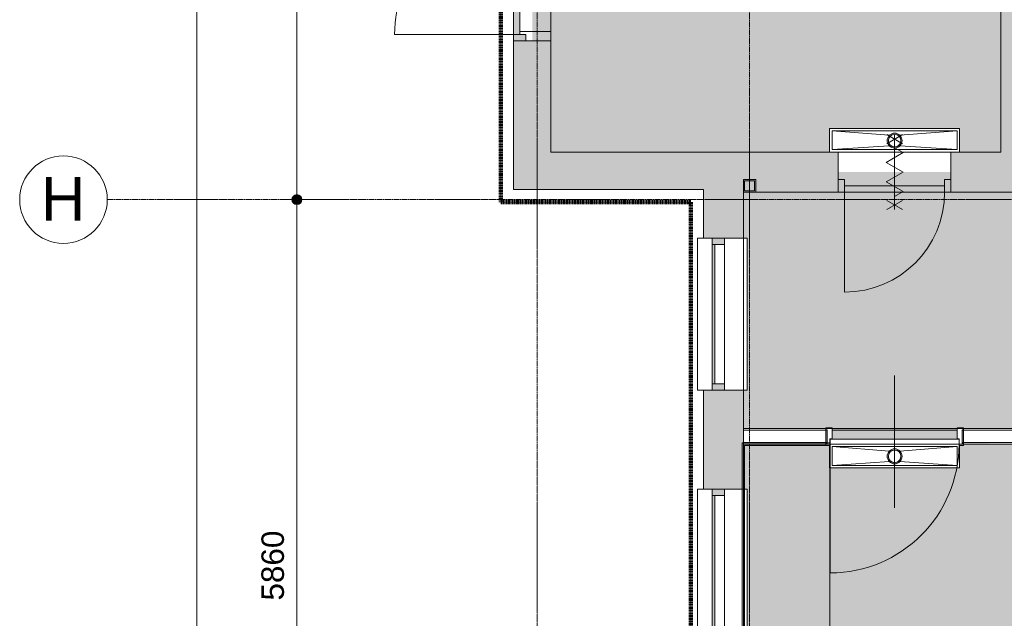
# Model space of a CAD drawing. Header units: millimetres. Extents: x 1989 to 88729, y 4659 to 113498.
# Tile 30 of 107: x 13596 to 21467, y 72782 to 77571. Entities that reach past the tile are written whole.
import ezdxf

# ---------------------------------------------------------------- set-up
doc = ezdxf.new("R2010")
doc.units = ezdxf.units.MM
doc.linetypes.add('Afbreeklijn', pattern=[9, 5, -2, 0, -2])
doc.linetypes.add('ARC Grid Line', pattern=[22.225, 12.7, -3.175, 3.175, -3.175])
for name, color, linetype, lineweight in [('A--A2__Ruwbouw', 8, 'Continuous', 9), ('A--AR9__AlgVoorz', 1, 'Continuous', 9), ('A--L$01A__Algemeen', 7, 'Continuous', 9), ('A--L$07A__Stramien', 1, 'Continuous', 13), ('A--L21__Buitenwanden', 3, 'Continuous', 9), ('A--L22__Binnenwanden', 2, 'Continuous', 9), ('A--L23__Vloeren', 3, 'Continuous', 9), ('A--L28__Hoofddraagconstructies', 3, 'Continuous', 9), ('A--L3__Afbouw', 2, 'Continuous', 9), ('A--LD21__DetailPenFijnHidden', 1, 'Continuous', 9), ('A--LD30__DetailPenMiddel', 3, 'Continuous', 9), ('A--LR9__AlgVoorz', 7, 'Continuous', 9), ('A--M$01A__Algemeen', 1, 'Continuous', 13), ('A--M$01A__Algemeen-100', 1, 'Continuous', 13), ('A--T$01A__Algemeen', 1, 'Continuous', 9), ('A--T$07A__Stramien', 1, 'Continuous', 13), ('ALN_L73_10_Apparaten', 250, 'Continuous', 20), ('ALN_L73_11_Apparaten', 252, 'Continuous', 15)]:
    doc.layers.add(name, color=color, linetype=linetype, lineweight=lineweight)
doc.styles.add('Arial_5', font='arial.ttf', dxfattribs={"height": 350})
doc.styles.add('Arial_7', font='arial.ttf', dxfattribs={"height": 180})
doc.dimstyles.new('00_ARC_dimension_1_8mm', dxfattribs={"dimscale": 304.8, "dimtxt": 183.646692, "dimasz": 1.049869, "dimexe": 0.426509, "dimexo": 0.0625, "dimgap": 0.164042, "dimtad": 1, "dimdec": 0, "dimzin": 0, "dimdsep": 46, "dimtxsty": 'Arial_7', "dimblk1": 'DOTSMALL', "dimblk2": 'DOTSMALL', "dimsah": 1, "dimcen": 0.09, "dimdle": 0.426509, "dimadec": 3, "dimazin": 0, "dimtfac": 1, "dimtdec": 4, "dimtix": 1, "dimtmove": 0, "dimatfit": 3, "dimfxl": 0.426509, "dimfxlon": 1, "dimtvp": 1, "dimtolj": 1, "dimtzin": 0, "dimarcsym": 2})

# ---------------------------------------------------------------- blocks, each defined once
blk = doc.blocks.new('32_DO_WB_vo deur enkel2 - vo 2-2241163-DO-Begane grond - Nieuwe situatie Kitchen equipment')
at = {"layer": 'A--L3__Afbouw'}
h = blk.add_hatch(color=9, dxfattribs=at)
h.paths.add_polyline_path([(570, 160), (520, 160), (520, 60), (570, 60)])
h.paths.add_polyline_path([(-280, 160), (-330, 160), (-330, 60), (-280, 60)])
blk.add_hatch(color=9, dxfattribs=at).paths.add_polyline_path([(-280, 160), (-280, 110), (520, 110), (520, 160), (53.6, 160)])
at = {"layer": 'A--L$01A__Algemeen'}
for p, q in [((520, 160), (520, 960)), ((56.7, 300), (183.3, 226.9)), ((56.7, 226.9), (183.3, 300)), ((120, 300), (120, -300)), ((120, 300), (120, -300)), ((120, 300), (120, -300)), ((120, 194.9), (52.5, 155.9)), ((52.5, 155.9), (187.5, 77.9)), ((187.5, 77.9), (52.5, 0)), ((52.5, 0), (187.5, -77.9)), ((187.5, -77.9), (52.5, -155.9)), ((52.5, -155.9), (120, -194.9)), ((56.7, -300), (183.3, -226.9)), ((56.7, -226.9), (183.3, -300))]:
    blk.add_line(p, q, dxfattribs=at)
blk.add_arc((520, 160), 800, 90, 180, dxfattribs=at)
at = {"layer": 'A--L3__Afbouw'}
for p, q in [((-280, 160), (-330, 160)), ((-330, 160), (-330, 60)), ((520, 160), (-280, 160)), ((-280, 160), (-280, 110)), ((-280, 60), (-280, 160)), ((520, 110), (520, 160)), ((570, 160), (520, 160)), ((520, 160), (520, 60)), ((570, 60), (570, 160)), ((-280, 110), (520, 110)), ((-330, 60), (-280, 60)), ((520, 60), (570, 60))]:
    blk.add_line(p, q, dxfattribs=at)
blk = doc.blocks.new('31_DO_WB_vo deur dubbel - vo-1916470-DO-Begane grond - Nieuwe situatie Kitchen equipment')
at = {"layer": 'A--L3__Afbouw'}
h = blk.add_hatch(color=9, dxfattribs=at)
h.paths.add_polyline_path([(-1390.2, 50), (-1340.2, 50), (-1340.2, 150), (-1390.2, 150), (-1390.2, 100)])
h.paths.add_polyline_path([(559.8, 50), (609.8, 50), (609.8, 150), (559.8, 150), (559.8, 100)])
for points in [[(-1340.2, 100), (-390.2, 100), (-390.2, 150), (-1340.2, 150)], [(-390.2, 100), (559.8, 100), (559.8, 150), (-390.2, 150)]]:
    blk.add_hatch(color=9, dxfattribs=at).paths.add_polyline_path(points)
at = {"layer": 'A--L$01A__Algemeen'}
for p, q in [((-1340.2, 150), (-1340.2, 1100)), ((559.8, 150), (559.8, 1100))]:
    blk.add_line(p, q, dxfattribs=at)
for centre, start, end in [((-1340.2, 150), 360, 90), ((559.8, 150), 90, 180)]:
    blk.add_arc(centre, 950, start, end, dxfattribs=at)
at = {"layer": 'A--L3__Afbouw'}
for p, q in [((-1340.2, 150), (-1390.2, 150)), ((-1390.2, 150), (-1390.2, 50)), ((-390.2, 150), (-1340.2, 150)), ((-1340.2, 150), (-1340.2, 100)), ((-1340.2, 50), (-1340.2, 150)), ((-1340.2, 100), (-390.2, 100)), ((-390.2, 100), (-390.2, 150)), ((559.8, 150), (-390.2, 150)), ((-390.2, 150), (-390.2, 100)), ((-390.2, 100), (559.8, 100)), ((559.8, 100), (559.8, 150)), ((609.8, 150), (559.8, 150)), ((559.8, 150), (559.8, 50)), ((609.8, 50), (609.8, 150)), ((-1390.2, 50), (-1340.2, 50)), ((559.8, 50), (609.8, 50))]:
    blk.add_line(p, q, dxfattribs=at)
blk = doc.blocks.new('28_11_ARC_stalen_kolom - SHS100x10-V42-DO-Begane grond - Nieuwe situatie Kitchen equipment')
at = {"layer": 'A--L28__Hoofddraagconstructies'}
h = blk.add_hatch(color=9, dxfattribs=at)
h.paths.add_polyline_path([(40, -50), (50, -50), (50, 50), (-50, 50), (-50, -50), (-40, -50)])
h.paths.add_polyline_path([(-40, -40), (-40, 40), (40, 40), (40, -40)])
for p, q in [((50, 50), (-50, 50)), ((-50, 50), (-50, -50)), ((-40, -40), (-40, 40)), ((-40, 40), (40, 40)), ((40, 40), (40, -40)), ((50, -50), (50, 50)), ((-50, -50), (50, -50)), ((40, -40), (-40, -40))]:
    blk.add_line(p, q, dxfattribs=at)
blk = doc.blocks.new('31_WI_WB_fixed glass - Ontwerpraam-V55-DO-Begane grond - Nieuwe situatie Kitchen equipment')
at = {"layer": 'A--L3__Afbouw'}
h = blk.add_hatch(color=9, dxfattribs=at)
h.paths.add_polyline_path([(-608, -10), (-558, -10), (-558, 90), (-608, 90), (-608, 60)])
h.paths.add_polyline_path([(558, -10), (608, -10), (608, 90), (558, 90), (558, 60)])
blk.add_hatch(color=9, dxfattribs=at).paths.add_polyline_path([(-558, 69), (558, 69), (558, 90), (-558, 90)])
for p, q in [((608, 207.6), (-608, 207.6)), ((-608, 207.6), (-608, 203.9)), ((-608, 160), (-608, 203.9)), ((608, 203.9), (608, 207.6)), ((608, 203.9), (608, 160)), ((-558, 90), (-608, 90)), ((-608, 90), (-608, -10)), ((-558, -10), (-558, 90)), ((558, 90), (-558, 90)), ((-558, 90), (-558, 69)), ((558, 90), (558, -10)), ((608, 90), (558, 90)), ((558, 69), (558, 90)), ((608, -10), (608, 90)), ((-558, 69), (558, 69)), ((-608, -10), (-558, -10)), ((-558, -10), (558, -10)), ((558, -10), (608, -10)), ((-608, -190), (-608, -160)), ((608, -190), (-608, -190)), ((608, -160), (608, -190))]:
    blk.add_line(p, q, dxfattribs=at)
blk = doc.blocks.new('31_WI_WB_fixed glass - Ontwerpraam-V56-DO-Begane grond - Nieuwe situatie Kitchen equipment')
at = {"layer": 'A--L3__Afbouw'}
h = blk.add_hatch(color=9, dxfattribs=at)
h.paths.add_polyline_path([(-608, -10), (-558, -10), (-558, 90), (-608, 90), (-608, 60)])
h.paths.add_polyline_path([(558, -10), (608, -10), (608, 90), (558, 90), (558, 60)])
blk.add_hatch(color=9, dxfattribs=at).paths.add_polyline_path([(-558, 69), (558, 69), (558, 90), (-558, 90)])
for p, q in [((608, 207.6), (-608, 207.6)), ((-608, 207.6), (-608, 203.9)), ((-608, 160), (-608, 203.9)), ((608, 203.9), (608, 207.6)), ((608, 203.9), (608, 160)), ((-558, 90), (-608, 90)), ((-608, 90), (-608, -10)), ((-558, -10), (-558, 90)), ((558, 90), (-558, 90)), ((-558, 90), (-558, 69)), ((558, 90), (558, -10)), ((608, 90), (558, 90)), ((558, 69), (558, 90)), ((608, -10), (608, 90)), ((-558, 69), (558, 69)), ((-608, -10), (-558, -10)), ((-558, -10), (558, -10)), ((558, -10), (608, -10)), ((-608, -190), (-608, -160)), ((608, -190), (-608, -190)), ((608, -160), (608, -190))]:
    blk.add_line(p, q, dxfattribs=at)
blk = doc.blocks.new('N_frame_border_rebate_single_brickmold_2sided - jamb_border-2542699-DO-Begane grond - Nieuwe situatie Kitchen equipment')
at = {"layer": 'A--L$01A__Algemeen', "lineweight": 15}
for p, q in [((0, 0), (-33, 0)), ((-33, 0), (-33, -52)), ((0, -15), (0, 0)), ((-33, -52), (-50, -52)), ((-50, -52), (-50, -140)), ((-10, -125), (-10, -15)), ((-10, -15), (0, -15)), ((-50, -140), (0, -140)), ((0, -125), (-10, -125)), ((0, -140), (0, -125))]:
    blk.add_line(p, q, dxfattribs=at)
blk = doc.blocks.new('N_frame_border_rebate_single_brickmold_2sided - jamb_border-2542700-DO-Begane grond - Nieuwe situatie Kitchen equipment')
at = {"layer": 'A--L$01A__Algemeen', "lineweight": 15}
for p, q in [((0, 140), (-50, 140)), ((-50, 140), (-50, 52)), ((-10, 15), (-10, 125)), ((-10, 125), (0, 125)), ((0, 125), (0, 140)), ((-50, 52), (-33, 52)), ((-33, 52), (-33, 0)), ((-33, 0), (0, 0)), ((0, 15), (-10, 15)), ((0, 0), (0, 15))]:
    blk.add_line(p, q, dxfattribs=at)
blk = doc.blocks.new('N_door_leaf_single_generic - N_door_leaf_single_generic-2639612-DO-Begane grond - Nieuwe situatie Kitchen equipment')
at = {"layer": 'A--L3__Afbouw', "lineweight": 15}
for p, q in [((-515, 40), (-515, 0)), ((515, 40), (-515, 40)), ((-515, 0), (515, 0)), ((515, 0), (515, 40))]:
    blk.add_line(p, q, dxfattribs=at)
blk = doc.blocks.new('N_operation - N_operation-2542180-DO-Begane grond - Nieuwe situatie Kitchen equipment')
at = {"layer": 'A--L$01A__Algemeen'}
blk.add_line((515, 20), (515, 1050), dxfattribs=at)
blk.add_arc((515, 20), 1030, 90, 180, dxfattribs=at)
blk = doc.blocks.new('52_PF_FB_ARC_Gutter1 - 1000x150_plaatrooster-V62-DO-Begane grond - Nieuwe situatie Kitchen equipment')
at = {"layer": 'A--LD21__DetailPenFijnHidden'}
for p, q in [((-520, 95), (-520, -95)), ((450, 95), (-450, 95)), ((520, -95), (520, 95)), ((-42.4, 45.3), (-500, 75)), ((-500, -75), (-500, 75)), ((-500, 75), (500, 75)), ((500, 75), (-500, 75)), ((-500, 75), (-500, -75)), ((-500, 75), (500, 75)), ((-500, -75), (-500, 75)), ((42.4, 45.3), (500, 75)), ((500, 75), (500, -75)), ((500, -75), (500, 75)), ((500, 75), (500, -75)), ((-500, -75), (-42.4, -39.6)), ((500, -75), (-500, -75)), ((-500, -75), (500, -75)), ((500, -75), (-500, -75)), ((500, -75), (42.4, -39.6)), ((-520, -95), (520, -95))]:
    blk.add_line(p, q, dxfattribs=at)
for radius in [60, 50]:
    blk.add_circle((0, 2.9), radius, dxfattribs=at)
for radius, start, end in [(60, 0, 180), (60, 180, 360), (50, 0, 180), (50, 45, 180), (50, 180, 360), (50, 180, 360), (50, 0, 30)]:
    blk.add_arc((0, 2.9), radius, start, end, dxfattribs=at)
blk = doc.blocks.new('52_PF_FB_ARC_Gutter1 - 1000x150_plaatrooster-V63-DO-Begane grond - Nieuwe situatie Kitchen equipment')
at = {"layer": 'A--LD21__DetailPenFijnHidden'}
for p, q in [((520, 95), (-520, 95)), ((-520, 95), (-520, -85)), ((520, -85), (520, 95)), ((-42.4, 45.3), (-500, 75)), ((-500, -75), (-500, 75)), ((-500, 75), (500, 75)), ((500, 75), (-500, 75)), ((-500, 75), (-500, -75)), ((-500, 75), (500, 75)), ((-500, -75), (-500, 75)), ((42.4, 45.3), (500, 75)), ((500, 75), (500, -75)), ((500, -75), (500, 75)), ((500, 75), (500, -75)), ((-500, -75), (-42.4, -39.6)), ((500, -75), (-500, -75)), ((-500, -75), (500, -75)), ((500, -75), (-500, -75)), ((500, -75), (42.4, -39.6))]:
    blk.add_line(p, q, dxfattribs=at)
for radius in [60, 50]:
    blk.add_circle((0, 2.9), radius, dxfattribs=at)
for radius, start, end in [(60, 0, 180), (60, 180, 360), (50, 0, 180), (50, 45, 180), (50, 180, 360), (50, 180, 360), (50, 0, 30)]:
    blk.add_arc((0, 2.9), radius, start, end, dxfattribs=at)
blk = doc.blocks.new('Generaal Spoorkazerne Ermelo DVOK-09 opgeschoond_dwg__U62-2706805-DO-Begane grond - Nieuwe situatie Kitchen equipment')
at = {"layer": 'ALN_L73_10_Apparaten', "color": 140, "flags": 128}
blk.add_lwpolyline([(-1283.5, -700), (-1283.5, 0), (2000, 0), (2000, -700)], close=True, dxfattribs=at)
at = {"layer": 'ALN_L73_11_Apparaten', "color": 150, "flags": 128}
blk.add_lwpolyline([(-1263.5, -20), (-1283.5, -20), (-1283.5, 0), (2000, 0), (2000, -700), (1980, -700), (1980, -20)], close=True, dxfattribs=at)
blk = doc.blocks.new('Generaal Spoorkazerne Ermelo DVOK-09 opgeschoond_dwg-2706790-DO-Begane grond - Nieuwe situatie Kitchen equipment')
at = {"rotation": 90}
blk.add_blockref('Generaal Spoorkazerne Ermelo DVOK-09 opgeschoond_dwg__U62-2706805-DO-Begane grond - Nieuwe situatie Kitchen equipment', (22342.3, 72185.4), dxfattribs=at)
blk = doc.blocks.new('Grid - 3_5mm-18301-DO-Begane grond - Nieuwe situatie Kitchen equipment')
at = {"layer": 'A--T$07A__Stramien'}
blk.add_circle((0, 0), 3.5, dxfattribs=at)
blk = doc.blocks.new('DIMBLOCK7-DO-Begane grond - Nieuwe situatie Kitchen equipment')
at = {"layer": 'A--M$01A__Algemeen-100'}
h = blk.add_hatch(color=256, dxfattribs=at)
edge = h.paths.add_edge_path()
edge.add_arc((15811.9, 76131.4), 40, 0, 360)
h = blk.add_hatch(color=256, dxfattribs=at)
edge = h.paths.add_edge_path()
edge.add_arc((15811.9, 70271.4), 40, 0, 360)
for p, q in [((15811.9, 76131.4), (15681.9, 76131.4)), ((15811.9, 70271.4), (15811.9, 76131.4)), ((15811.9, 76131.4), (15941.9, 76131.4)), ((15811.9, 70271.4), (15681.9, 70271.4)), ((15811.9, 70271.4), (15941.9, 70271.4))]:
    blk.add_line(p, q, dxfattribs=at)
for centre in [(15811.9, 76131.4), (15811.9, 70271.4)]:
    blk.add_circle(centre, 40, dxfattribs=at)
at = {"layer": 'A--M$01A__Algemeen-100', "color": 0, "insert": (15528.2, 72924.6), "char_height": 180, "width": 664.518, "attachment_point": 1, "rotation": 90, "line_spacing_factor": 0.941778, "style": 'Arial_7'}
blk.add_mtext('5860', dxfattribs=at)
blk = doc.blocks.new('_DotSmall')
at = {"color": 0, "linetype": 'ByBlock', "const_width": 0.5}
blk.add_lwpolyline([(-0.0625, 0, 1), (0.0625, 0, 1)], format="xyb", close=True, dxfattribs=at)
blk = doc.blocks.new('DIMBLOCK8-DO-Begane grond - Nieuwe situatie Kitchen equipment')
at = {"layer": 'A--M$01A__Algemeen-100'}
h = blk.add_hatch(color=256, dxfattribs=at)
edge = h.paths.add_edge_path()
edge.add_arc((15811.9, 81851.4), 40, 0, 360)
h = blk.add_hatch(color=256, dxfattribs=at)
edge = h.paths.add_edge_path()
edge.add_arc((15811.9, 76131.4), 40, 0, 360)
for p, q in [((15811.9, 76131.4), (15811.9, 81981.4)), ((15811.9, 81851.4), (15681.9, 81851.4)), ((15811.9, 81851.4), (15941.9, 81851.4)), ((15811.9, 76131.4), (15681.9, 76131.4)), ((15811.9, 76131.4), (15941.9, 76131.4))]:
    blk.add_line(p, q, dxfattribs=at)
for centre in [(15811.9, 81851.4), (15811.9, 76131.4)]:
    blk.add_circle(centre, 40, dxfattribs=at)
at = {"layer": 'A--M$01A__Algemeen-100', "color": 0, "insert": (15528.2, 78714.6), "char_height": 180, "width": 664.518, "attachment_point": 1, "rotation": 90, "line_spacing_factor": 0.941778, "style": 'Arial_7'}
blk.add_mtext('5720', dxfattribs=at)
blk = doc.blocks.new('DIMBLOCK9-DO-Begane grond - Nieuwe situatie Kitchen equipment')
at = {"layer": 'A--M$01A__Algemeen-100'}
h = blk.add_hatch(color=256, dxfattribs=at)
edge = h.paths.add_edge_path()
edge.add_arc((15011.9, 81851.4), 40, 0, 360)
h = blk.add_hatch(color=256, dxfattribs=at)
edge = h.paths.add_edge_path()
edge.add_arc((15011.9, 44060.4), 40, 0, 360)
for p, q in [((15011.9, 43930.4), (15011.9, 81981.4)), ((15011.9, 81851.4), (14881.9, 81851.4)), ((15011.9, 81851.4), (15141.9, 81851.4)), ((15011.9, 44060.4), (14881.9, 44060.4)), ((15011.9, 44060.4), (15141.9, 44060.4))]:
    blk.add_line(p, q, dxfattribs=at)
for centre in [(15011.9, 81851.4), (15011.9, 44060.4)]:
    blk.add_circle(centre, 40, dxfattribs=at)
at = {"layer": 'A--M$01A__Algemeen-100', "color": 0, "insert": (14728.2, 62609.8), "char_height": 180, "width": 830.648, "attachment_point": 1, "rotation": 90, "line_spacing_factor": 0.941778, "style": 'Arial_7'}
blk.add_mtext('37791', dxfattribs=at)

msp = doc.modelspace()

# ---------------------------------------------------------------- hatches: boundary and pattern name
at = {"layer": 'A--A2__Ruwbouw'}
h = msp.add_hatch(color=9, dxfattribs=at)
h.paths.add_polyline_path([(17543.1, 76211.4), (17843.1, 76211.4), (17843.1, 77401.4), (17543.1, 77401.4), (17543.1, 76351.4)])
h.paths.add_polyline_path([(17843.1, 79401.4), (17843.1, 81259.4), (17543.1, 81259.4), (17543.1, 79401.4)])
h.paths.add_polyline_path([(17843.1, 82263.4), (17843.1, 84259.4), (17543.1, 84259.4), (17543.1, 82263.4)])
h.paths.add_polyline_path([(17843.1, 85263.4), (17843.1, 86074.9), (17693.1, 86065.3), (17543.1, 85949.5), (17543.1, 85263.4)])
for points in [[(21443.1, 76511.4), (21540.1, 76511.4), (21540.1, 83714.4), (21440.1, 83714.4), (21440.1, 76511.4)], [(19061.1, 76211.4), (19061.1, 76511.4), (17843.1, 76511.4), (17843.1, 76211.4), (18788.5, 76211.4)]]:
    msp.add_hatch(color=9, dxfattribs=at).paths.add_polyline_path(points)
h = msp.add_hatch(color=9, dxfattribs=at)
h.paths.add_polyline_path([(19266.1, 67638.4), (19381.1, 67638.4), (19381.1, 70602.5), (19061.1, 70602.5), (19061.1, 67638.4)])
h.paths.add_polyline_path([(19381.1, 71818.4), (19381.1, 72598.5), (19061.1, 72598.5), (19061.1, 71818.4), (19266.1, 71818.4)])
h.paths.add_polyline_path([(19161.1, 73814.4), (19381.1, 73814.4), (19381.1, 74607.5), (19061.1, 74607.5), (19061.1, 73814.4), (19131.1, 73814.4)])
h.paths.add_polyline_path([(19131.1, 75823.4), (19381.1, 75823.4), (19381.1, 76511.4), (19061.1, 76511.4), (19061.1, 75823.4)])
h = msp.add_hatch(color=9, dxfattribs=at)
h.paths.add_polyline_path([(21590.5, 76191.4), (25396.1, 76191.4), (25396.1, 76291.4), (25496.1, 76291.4), (25496.1, 76191.4), (28029.6, 76191.4), (28029.6, 76511.4), (21040.1, 76511.4), (21040.1, 76191.4), (21540.1, 76191.4)])
h.paths.add_polyline_path([(20140.1, 76191.4), (20140.1, 76511.4), (19381.1, 76511.4), (19381.1, 76291.4), (19481.1, 76291.4), (19481.1, 76191.4), (19722.5, 76191.4)])
h.paths.add_polyline_path([(28929.6, 76191.4), (31396.1, 76191.4), (31396.1, 76291.4), (31496.1, 76291.4), (31496.1, 76191.4), (33070.1, 76191.4), (33070.1, 76511.4), (28929.6, 76511.4), (28929.6, 76351.4)])
h.paths.add_polyline_path([(49282.1, 76191.4), (49411.1, 76191.4), (49411.1, 76291.4), (49511.1, 76291.4), (49511.1, 76191.4), (49602.1, 76191.4), (49602.1, 76511.4), (48512.1, 76511.4), (48512.1, 76191.4), (49143.3, 76191.4)])
h.paths.add_polyline_path([(34040.1, 76191.4), (37396.1, 76193.2), (37396.1, 76291.4), (37496.1, 76291.4), (37496.1, 76191.4), (43396.1, 76196.3), (43396.1, 76291.4), (43496.1, 76291.4), (43496.1, 76191.4), (47612.1, 76196.4), (47612.1, 76511.4), (44837.1, 76511.4), (44837.1, 76196.4), (43737.1, 76196.4), (43737.1, 76511.4), (33970.1, 76511.4), (33970.1, 76191.4)])
h.paths.add_polyline_path([(49421.1, 76201.4), (49501.1, 76201.4), (49501.1, 76281.4), (49421.1, 76281.4), (49421.1, 76252.7)])
h.paths.add_polyline_path([(31406.1, 76201.4), (31486.1, 76201.4), (31486.1, 76281.4), (31406.1, 76281.4)])
h.paths.add_polyline_path([(37468.4, 76201.4), (37486.1, 76201.4), (37486.1, 76281.4), (37406.1, 76281.4), (37406.1, 76201.4)])
h.paths.add_polyline_path([(19391.1, 76201.4), (19471.1, 76201.4), (19471.1, 76281.4), (19391.1, 76281.4)])
h.paths.add_polyline_path([(43406.1, 76201.4), (43486.1, 76204.5), (43486.1, 76281.4), (43406.1, 76281.4), (43406.1, 76207.1)])
h.paths.add_polyline_path([(25486.1, 76201.4), (25486.1, 76281.4), (25406.1, 76281.4), (25406.1, 76201.4)])
at = {"layer": 'A--AR9__AlgVoorz'}
h = msp.add_hatch(color=7, dxfattribs=at)
h.paths.add_polyline_path([(17843.1, 76511.4), (20070.1, 76511.4), (20070.1, 76701.4), (21110.1, 76701.4), (21110.1, 76511.4), (21440.1, 76511.4), (21440.1, 80013.4), (18998.1, 80013.4), (18998.1, 79998.4), (19002.9, 79983.4), (18958.1, 79983.4), (18958.1, 80013.4), (17958.1, 80013.4), (17958.1, 79983.4), (17908.1, 79983.4), (17918.1, 79998.4), (17918.1, 80013.4), (17843.1, 80013.4), (17843.1, 79401.4), (17693.1, 79401.4), (17693.1, 77401.4), (17843.1, 77401.4), (17843.1, 77105.6)])
h.paths.add_polyline_path([(20590.1, 76543.6), (20625.5, 76555.7), (20642.1, 76573.6), (20650.1, 76603.6), (20642.1, 76633.6), (20620.1, 76655.6), (20590.1, 76663.6), (20554.8, 76651.4), (20538.2, 76633.6), (20530.1, 76603.6), (20538.2, 76573.6), (20560.1, 76551.6), (20574.6, 76545.6)])
h.paths.add_polyline_path([(20590.1, 76553.6), (20546.8, 76578.6), (20540.1, 76603.6), (20560.1, 76642), (20590.1, 76650.2), (20620.1, 76641.9), (20633.4, 76628.6), (20639.4, 76601.8), (20615.1, 76563.9), (20605.7, 76560)])
h = msp.add_hatch(color=7, dxfattribs=at)
h.paths.add_polyline_path([(27388.1, 74699.9), (27440.6, 74699.9), (27440.6, 74709.9), (27403.1, 74709.9), (27390.6, 74701.6)])
h.paths.add_polyline_path([(27388.1, 75799.9), (27413.1, 75789.9), (27440.6, 75789.9), (27432.7, 75799.9), (27390.6, 75799.9)])
h.paths.add_polyline_path([(21090.1, 74238.4), (21090.1, 74305.9), (21136.8, 74300.9), (21130.1, 74285.1), (21130.1, 74238.4), (21140.1, 74238.4), (21140.1, 74300.9), (27378.1, 74300.9), (27378.1, 74699.9), (27388.1, 74699.9), (27392.2, 74749.9), (27440.6, 74749.9), (27440.6, 75749.9), (27388.1, 75749.9), (27388.1, 75799.9), (27378.1, 75799.9), (27378.1, 76191.4), (19381.1, 76191.4), (19381.1, 75823.4), (19411.1, 75823.4), (19411.1, 74607.5), (19381.1, 74607.5), (19381.1, 74300.9), (20040.1, 74300.9), (20040.1, 74238.4), (20050.1, 74238.4), (20043.5, 74300.9), (20040.1, 74305.9), (20090.1, 74300.9), (20090.1, 74238.4), (20656.5, 74238.4)])
h.paths.add_polyline_path([(27378.1, 74288.4), (27390.4, 74288.6), (27378.1, 74300.9)])
h.paths.add_polyline_path([(20280.8, 76241.4), (20990.1, 76241.4), (20990.1, 76291.4), (21040.1, 76291.4), (21040.1, 76351.4), (20140.1, 76351.4), (20140.1, 76291.4), (20190.1, 76291.4), (20190.1, 76241.4)])
h = msp.add_hatch(color=7, dxfattribs=at)
h.paths.add_polyline_path([(24342.9, 67763.3), (24304.3, 67773.6), (24323.6, 67788.4), (24342.4, 67764)])
h.paths.add_polyline_path([(24413.6, 67623.4), (24413.6, 67668.4), (24503.6, 67668.4), (24503.6, 67623.4), (24418.6, 67623.4)])
h.paths.add_polyline_path([(27413.1, 67568.4), (27408.9, 67618.4), (27378.1, 67618.4), (27378.1, 68842.9), (27188.1, 68842.9), (27194.5, 70042.9), (27378.1, 70042.9), (27378.1, 74175.9), (21140.1, 74180.9), (21140.1, 74238.4), (21130.1, 74238.4), (21133.5, 74175.9), (21140.1, 74165.9), (21110.1, 74165.9), (21110.1, 73985.9), (20070.1, 73985.9), (20070.1, 74165.9), (20040.1, 74165.9), (20050.1, 74188.4), (20050.1, 74238.4), (20040.1, 74238.4), (20040.1, 74175.9), (19381.1, 74175.9), (19381.1, 73814.4), (19411.1, 73814.4), (19411.1, 72598.5), (19381.1, 72598.5), (19381.1, 71818.4), (19411.1, 71818.4), (19411.1, 70602.5), (19381.1, 70602.5), (19381.1, 70321.4), (19481.1, 70321.4), (19481.1, 70221.4), (19381.1, 70221.4), (19381.1, 67618.4), (20136.4, 67623.4), (20136.4, 67808.4), (21176.4, 67808.4), (21176.4, 67623.4), (23528.6, 67630.4), (23513.6, 67678.4), (23493.6, 67678.4), (23493.6, 67708.4), (24289, 67708.4), (24295.3, 67768.4), (24304.7, 67755.6), (24311.7, 67723.3), (24313.6, 67751.2), (24313.3, 67755.9), (24304.9, 67768.3), (24334, 67758.1), (24333.7, 67748.8), (24339.6, 67749.1), (24344.5, 67763.1), (24358.3, 67768.4), (24358.3, 67708.4), (24433.6, 67706.4), (24433.6, 67678.4), (24413.6, 67678.4), (24392.5, 67630.4), (24358.3, 67630.4), (24359.2, 67618.4), (27358.1, 67614.4), (27358.1, 67568.4), (27412.7, 67568.4)])
h.paths.add_polyline_path([(23508.6, 67623.4), (23423.6, 67623.4), (23423.6, 67668.4), (23513.6, 67668.4), (23513.6, 67623.4)])
h.paths.add_polyline_path([(20656.4, 67650.6), (20691.7, 67662.7), (20708.3, 67680.6), (20716.4, 67710.6), (20708.3, 67740.6), (20686.4, 67762.6), (20656.4, 67770.6), (20621, 67758.4), (20604.4, 67740.6), (20596.4, 67710.6), (20604.4, 67680.6), (20626.4, 67658.6), (20640.8, 67652.6)])
h.paths.add_polyline_path([(20656.4, 67660.6), (20613.1, 67685.6), (20606.4, 67710.6), (20626.4, 67749), (20656.4, 67757.2), (20686.4, 67748.9), (20699.7, 67735.6), (20706.4, 67710.6), (20681.4, 67670.9), (20656.5, 67660.7)])
h.paths.add_polyline_path([(27388.1, 68899.9), (27413.1, 68899.9), (27413.1, 68909.9), (27403.1, 68909.9), (27390, 68901.2)])
h.paths.add_polyline_path([(27388.1, 69999.9), (27413.1, 69989.9), (27413.1, 69999.9), (27390.6, 69999.9)])
h.paths.add_polyline_path([(27388.1, 68899.9), (27391.1, 68949.9), (27413.1, 68949.9), (27413.1, 69949.9), (27388.1, 69949.9), (27388.1, 69999.9), (27378.1, 69997.8), (27378.1, 68899.9)])
h.paths.add_polyline_path([(27280.3, 69382.9), (27310.3, 69391), (27332.2, 69412.9), (27340.3, 69442.9), (27328.1, 69478.3), (27310.3, 69494.9), (27280.3, 69502.9), (27244.9, 69490.8), (27228.3, 69472.9), (27220.3, 69442.9), (27232.4, 69407.6), (27250.3, 69391), (27264.7, 69385)])
h.paths.add_polyline_path([(27280.3, 69392.9), (27240.6, 69417.9), (27230.3, 69442.9), (27255.3, 69486.2), (27280.3, 69492.9), (27323.6, 69467.9), (27322.7, 69417.1), (27295.8, 69397.1), (27281.7, 69393.3)])
h.paths.add_polyline_path([(19471.1, 70231.4), (19471.1, 70311.4), (19391.1, 70311.4), (19391.1, 70231.4)])
h.paths.add_polyline_path([(20590.1, 74018.1), (20625.5, 74030.2), (20642.1, 74048.1), (20650.1, 74078.1), (20642.1, 74108.1), (20620.1, 74130.1), (20590.1, 74138.1), (20554.8, 74125.9), (20538.2, 74108.1), (20530.1, 74078.1), (20538.2, 74048.1), (20560.1, 74026.1), (20574.6, 74020.1)])
h.paths.add_polyline_path([(20590.1, 74028.1), (20546.8, 74053.1), (20540.1, 74078.1), (20560.1, 74116.5), (20590.1, 74124.7), (20620.1, 74116.4), (20633.4, 74103.1), (20639.4, 74076.3), (20615.1, 74038.4), (20605.7, 74034.5)])
h.paths.add_polyline_path([(20073.1, 74175.9), (20075.1, 74183.4), (20075.1, 74215.9), (21105.1, 74211.6), (21105.1, 74217.9), (21090.1, 74217.9), (21090.1, 74238.4), (20090.1, 74238.4), (20090.1, 74217.9), (20073.1, 74217.9), (20073.1, 74180.9)])
h.paths.add_polyline_path([(27390.6, 74175.9), (27390.6, 74188.4), (27378.1, 74187.6), (27378.1, 74175.9)])

# ---------------------------------------------------------------- linework, layer by layer
at = {"layer": 'A--L$07A__Stramien', "linetype": 'ARC Grid Line'}
for p, q in [((17733.1, 95686.5), (17733.1, 39676.1)), ((19431.1, 95686.5), (19431.1, 39676.1)), ((59451.8, 76131.4), (14295.8, 76131.4))]:
    msp.add_line(p, q, dxfattribs=at)
at = {"layer": 'A--L21__Buitenwanden', "lineweight": 15}
for p, q in [((17843.1, 77401.4), (17543.1, 77401.4)), ((17543.1, 77401.4), (17543.1, 76211.4)), ((17843.1, 76511.4), (17843.1, 77401.4)), ((19381.1, 76511.4), (17843.1, 76511.4)), ((17543.1, 76211.4), (19061.1, 76211.4)), ((19061.1, 76211.4), (19061.1, 75823.4)), ((19381.1, 75823.4), (19381.1, 76191.4)), ((19061.1, 75823.4), (19131.1, 75823.4)), ((19231.1, 75823.4), (19381.1, 75823.4)), ((19131.1, 74607.5), (19061.1, 74607.5)), ((19061.1, 74607.5), (19061.1, 73814.4)), ((19381.1, 74607.5), (19231.1, 74607.5)), ((19381.1, 74300.9), (19381.1, 74607.5)), ((19381.1, 73814.4), (19381.1, 74175.9)), ((19061.1, 73814.4), (19131.1, 73814.4)), ((19231.1, 73814.4), (19381.1, 73814.4))]:
    msp.add_line(p, q, dxfattribs=at)
at = {"layer": 'A--L22__Binnenwanden', "lineweight": 15}
for p, q in [((21440.1, 80013.4), (21440.1, 76511.4)), ((20140.1, 76511.4), (19381.1, 76511.4)), ((20140.1, 76191.4), (20140.1, 76511.4)), ((21440.1, 76511.4), (21040.1, 76511.4)), ((21040.1, 76511.4), (21040.1, 76191.4)), ((19481.1, 76191.4), (20140.1, 76191.4)), ((21040.1, 76191.4), (25396.1, 76191.4)), ((20040.1, 74300.9), (19381.1, 74300.9)), ((19381.1, 74300.9), (19381.1, 74175.9)), ((19381.1, 74288.4), (20040.1, 74288.4)), ((20040.1, 74175.9), (20040.1, 74300.9)), ((27378.1, 74300.9), (21140.1, 74300.9)), ((21140.1, 74300.9), (21140.1, 74175.9)), ((21140.1, 74288.4), (27390.6, 74288.4)), ((19381.1, 74188.4), (20040.1, 74188.4)), ((19381.1, 74175.9), (20040.1, 74175.9)), ((21140.1, 74188.4), (27390.6, 74188.4)), ((21140.1, 74175.9), (27390.6, 74175.9))]:
    msp.add_line(p, q, dxfattribs=at)
at = {"layer": 'A--L22__Binnenwanden'}
msp.add_line((20140.1, 76511.4), (21040.1, 76511.4), dxfattribs=at)
at = {"layer": 'A--L23__Vloeren'}
for p, q in [((17593.1, 77476.4), (17843.1, 77476.4)), ((17843.1, 77476.4), (17843.1, 77401.4)), ((20070.1, 76511.4), (20070.1, 76701.4)), ((20070.1, 76701.4), (21110.1, 76701.4)), ((21110.1, 76701.4), (21110.1, 76511.4)), ((20040.1, 74288.4), (20051.5, 74288.4)), ((20090.1, 74288.4), (21090.1, 74288.4)), ((21128.8, 74288.4), (21140.1, 74288.4)), ((20050.1, 74188.4), (20040.1, 74188.4)), ((20070.1, 73985.9), (20070.1, 74165.9)), ((21110.1, 74165.9), (21110.1, 73985.9)), ((21140.1, 74188.4), (21130.1, 74188.4)), ((21110.1, 73985.9), (20070.1, 73985.9))]:
    msp.add_line(p, q, dxfattribs=at)
at = {"layer": 'A--LD30__DetailPenMiddel', "linetype": 'Afbreeklijn', "lineweight": 100}
for p, q in [((17443.1, 76111.4), (17443.1, 86149.6)), ((18961.1, 76111.4), (17443.1, 76111.4)), ((18961.1, 76111.4), (18961.1, 58971.4))]:
    msp.add_line(p, q, dxfattribs=at)
at = {"layer": 'A--LD30__DetailPenMiddel'}
msp.add_line((21040.1, 76511.4), (20140.1, 76511.4), dxfattribs=at)
msp.add_line((21040.1, 76511.4), (20140.1, 76511.4), dxfattribs=at)
at = {"layer": 'A--LR9__AlgVoorz', "flags": 128}
for points in [[(21440.1, 76511.4), (21440.1, 80013.4), (17843.1, 80013.4), (17843.1, 76511.4), (19059.5, 76511.4), (19221.1, 76511.4)], [(27378.1, 76191.4), (19381.1, 76191.4), (19381.1, 74300.9), (27413.1, 74300.9), (27413.1, 74438.4), (27378.1, 74438.4)], [(19381.1, 74175.9), (19381.1, 67618.4), (22707.4, 67618.4), (22858.6, 67618.4), (27413.1, 67618.4), (27413.1, 74175.9)]]:
    msp.add_lwpolyline(points, close=True, dxfattribs=at)
at = {"layer": 'A--T$01A__Algemeen', "lineweight": 13}
msp.add_line((20590.1, 74725.9), (20590.1, 73665.9), dxfattribs=at)

# ---------------------------------------------------------------- block references
at = {"layer": 'A--L$01A__Algemeen', "rotation": 180}
for name, p in [('N_frame_border_rebate_single_brickmold_2sided - jamb_border-2542699-DO-Begane grond - Nieuwe situatie Kitchen equipment', (20040.1, 74165.9)), ('N_operation - N_operation-2542180-DO-Begane grond - Nieuwe situatie Kitchen equipment', (20590.1, 74195.9))]:
    msp.add_blockref(name, p, dxfattribs=at)
at = {"layer": 'A--L$01A__Algemeen'}
msp.add_blockref('N_frame_border_rebate_single_brickmold_2sided - jamb_border-2542700-DO-Begane grond - Nieuwe situatie Kitchen equipment', (21140.1, 74165.9), dxfattribs=at)
at = {"layer": 'A--L28__Hoofddraagconstructies'}
msp.add_blockref('28_11_ARC_stalen_kolom - SHS100x10-V42-DO-Begane grond - Nieuwe situatie Kitchen equipment', (19431.1, 76241.4), dxfattribs=at)
at = {"layer": 'A--L3__Afbouw'}
for name, p, rotation in [('31_DO_WB_vo deur dubbel - vo-1916470-DO-Begane grond - Nieuwe situatie Kitchen equipment', (17693.1, 78791.6), 89.99999999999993), ('32_DO_WB_vo deur enkel2 - vo 2-2241163-DO-Begane grond - Nieuwe situatie Kitchen equipment', (20710.1, 76351.4), 180), ('31_WI_WB_fixed glass - Ontwerpraam-V56-DO-Begane grond - Nieuwe situatie Kitchen equipment', (19221.1, 75215.4), 89.99999999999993), ('N_door_leaf_single_generic - N_door_leaf_single_generic-2639612-DO-Begane grond - Nieuwe situatie Kitchen equipment', (20590.1, 74215.9), 180), ('31_WI_WB_fixed glass - Ontwerpraam-V55-DO-Begane grond - Nieuwe situatie Kitchen equipment', (19221.1, 73206.4), 89.99999999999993)]:
    msp.add_blockref(name, p, dxfattribs=dict(at, rotation=rotation))
at = {"layer": 'A--LD21__DetailPenFijnHidden', "rotation": 180}
for name, p in [('52_PF_FB_ARC_Gutter1 - 1000x150_plaatrooster-V62-DO-Begane grond - Nieuwe situatie Kitchen equipment', (20590.1, 76606.4)), ('52_PF_FB_ARC_Gutter1 - 1000x150_plaatrooster-V63-DO-Begane grond - Nieuwe situatie Kitchen equipment', (20590.1, 74080.9))]:
    msp.add_blockref(name, p, dxfattribs=at)
at = {"layer": 'A--T$07A__Stramien', "xscale": 99.99999999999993, "yscale": 99.99999999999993, "zscale": 99.99999999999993, "rotation": 89.99999999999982}
msp.add_blockref('Grid - 3_5mm-18301-DO-Begane grond - Nieuwe situatie Kitchen equipment', (13945.8, 76131.4), dxfattribs=at)
at = {"layer": 'ALN_L73_11_Apparaten', "color": 150}
msp.add_blockref('Generaal Spoorkazerne Ermelo DVOK-09 opgeschoond_dwg-2706790-DO-Begane grond - Nieuwe situatie Kitchen equipment', (-2971.1, 0), dxfattribs=at)

# ---------------------------------------------------------------- texts
at = {"layer": 'A--T$07A__Stramien', "insert": (13766.4, 76312.6), "char_height": 350, "width": 432.911, "attachment_point": 1, "style": 'Arial_5'}
msp.add_mtext('H', dxfattribs=at)

# ---------------------------------------------------------------- dimensions: what is measured, and where the dimension line sits
at = {"layer": 'A--M$01A__Algemeen'}
for base, p1, p2, override, picture, middle in [((15011.9, 81851.4), (14881.9, 44060.4), (14881.9, 81851.4), {"dimpost": '<>', "dimfxl": 37791}, 'DIMBLOCK9-DO-Begane grond - Nieuwe situatie Kitchen equipment', (14869.9, 62955.9)), ((15811.9, 81851.4), (15681.9, 76131.4), (15681.9, 81851.4), {"dimpost": '<>', "dimfxl": 5720}, 'DIMBLOCK8-DO-Begane grond - Nieuwe situatie Kitchen equipment', (15670, 78991.4)), ((15811.9, 76131.4), (15681.9, 70271.4), (15681.9, 76131.4), {"dimpost": '<>', "dimfxl": 5860}, 'DIMBLOCK7-DO-Begane grond - Nieuwe situatie Kitchen equipment', (15670, 73201.4))]:
    dim = msp.add_linear_dim(base=base, p1=p1, p2=p2, angle=90, dimstyle='00_ARC_dimension_1_8mm', override=override, dxfattribs=at)
    dim.commit()
    dim.dimension.update_dxf_attribs({"geometry": picture, "text_midpoint": middle})

doc.saveas('drawing.dxf')
